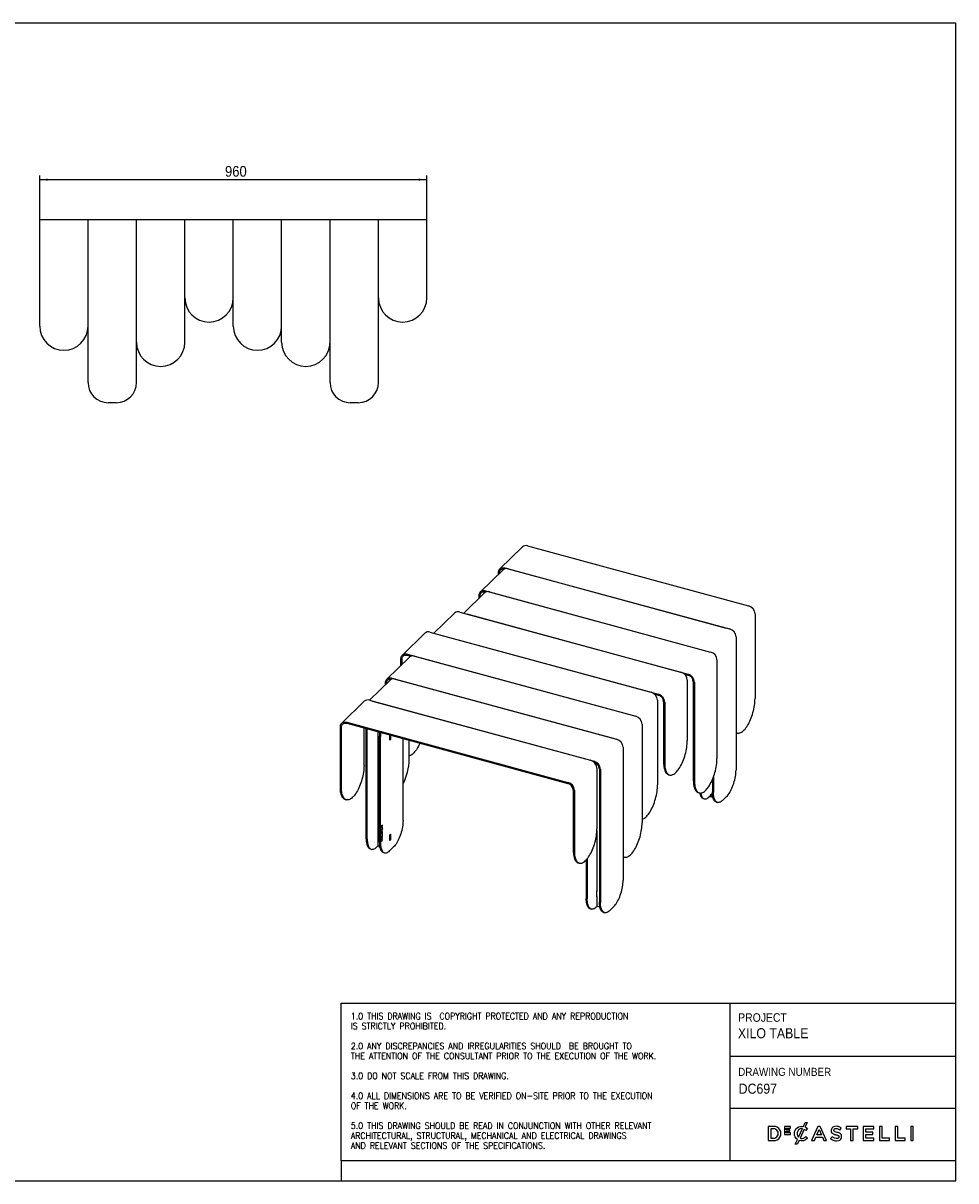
# Model space of a CAD drawing. Header units: millimetres. Extents: x 218 to 4318, y 91 to 2961.
# Tile 2 of 2: x 2005 to 4318, y 91 to 2961. Entities that reach past the tile are written whole.
import ezdxf

# ---------------------------------------------------------------- set-up
doc = ezdxf.new("R2010")
doc.units = ezdxf.units.MM
doc.header["$LTSCALE"] = 10
doc.linetypes.add('SLD-Solido', pattern=[0])
for name, color, linetype in [('NOTE', 3, 'SLD-Solido'), ('QUOTE', 1, 'SLD-Solido'), ('SCHIZZI', 9, 'Continuous')]:
    doc.layers.add(name, color=color, linetype=linetype)
doc.styles.add('SLDTEXTSTYLE0', font='GOTHIC.TTF', dxfattribs={"width": 0.913})
doc.styles.add('SLDTEXTSTYLE1', font='romans__.ttf', dxfattribs={"width": 0.893})
doc.dimstyles.new('SLDDIMSTYLE0', dxfattribs={"dimtxt": 26.458333, "dimasz": 20, "dimexe": 0, "dimexo": 0.0625, "dimgap": 6.614583, "dimtad": 1, "dimdec": 1, "dimrnd": 1e-09, "dimzin": 12, "dimdsep": 46, "dimtxsty": 'SLDTEXTSTYLE0', "dimsah": 1, "dimcen": 0.09, "dimadec": 0, "dimazin": 3, "dimtfac": 1, "dimtdec": 1, "dimtofl": 0, "dimtmove": 0, "dimatfit": 3, "dimfxl": 1, "dimfrac": 2, "dimtolj": 1, "dimtzin": 12, "dimarcsym": 0})

# ---------------------------------------------------------------- blocks, each defined once
blk = doc.blocks.new('_D_7')
at = {"layer": 'QUOTE', "transparency": 16777216}
for p, q in [((2045.8, 2464.6), (2045.8, 2582.6)), ((2045.8, 2572.6), (3005.8, 2572.6)), ((3005.8, 2464.6), (3005.8, 2582.6))]:
    blk.add_line(p, q, dxfattribs=at)
for points in [[(2045.8, 2572.6), (2065.8, 2570.1), (2065.8, 2575.1)], [(3005.8, 2572.6), (2985.8, 2575.1), (2985.8, 2570.1)]]:
    blk.add_solid(points, dxfattribs=at)
at = {"layer": 'QUOTE', "transparency": 16777216, "insert": (2505.3, 2606.4), "char_height": 26.46, "attachment_point": 1, "style": 'SLDTEXTSTYLE0'}
blk.add_mtext('960', dxfattribs=at)

msp = doc.modelspace()

# ---------------------------------------------------------------- linework, layer by layer
for p, q in [((2165.79, 2472.59), (2045.79, 2472.59)), ((2045.79, 2454.59), (2045.79, 2472.59)), ((2285.79, 2472.59), (2165.79, 2472.59)), ((2165.79, 2454.59), (2165.79, 2472.59)), ((2405.79, 2472.59), (2285.79, 2472.59)), ((2285.79, 2454.59), (2285.79, 2472.59)), ((2525.79, 2472.59), (2405.79, 2472.59)), ((2405.79, 2454.59), (2405.79, 2472.59)), ((2645.79, 2472.59), (2525.79, 2472.59)), ((2525.79, 2454.59), (2525.79, 2472.59)), ((2765.79, 2472.59), (2645.79, 2472.59)), ((2645.79, 2454.59), (2645.79, 2472.59)), ((2765.79, 2454.59), (2765.79, 2472.59)), ((2885.79, 2472.59), (2765.79, 2472.59)), ((3005.79, 2472.59), (2885.79, 2472.59)), ((2885.79, 2454.59), (2885.79, 2472.59)), ((3005.79, 2454.59), (3005.79, 2472.59)), ((2045.79, 2209.59), (2045.79, 2454.59)), ((2165.79, 2209.59), (2165.79, 2454.59)), ((2285.79, 2069.59), (2285.79, 2454.59)), ((2405.79, 2279.59), (2405.79, 2454.59)), ((2525.79, 2209.59), (2525.79, 2454.59)), ((2645.79, 2209.59), (2645.79, 2454.59)), ((2765.79, 2169.59), (2765.79, 2454.59)), ((2885.79, 2279.59), (2885.79, 2454.59)), ((3005.79, 2279.59), (3005.79, 2454.59)), ((2405.79, 2169.59), (2405.79, 2279.59)), ((2885.79, 2069.59), (2885.79, 2279.59)), ((2165.79, 2069.59), (2165.79, 2209.59)), ((2645.79, 2169.59), (2645.79, 2209.59)), ((2765.79, 2069.59), (2765.79, 2169.59)), ((2235.79, 2019.59), (2215.79, 2019.59)), ((2835.79, 2019.59), (2815.79, 2019.59)), ((3255.32, 1664.75), (3803.66, 1515.72)), ((3242.75, 1662.2), (3186.75, 1607.54)), ((3199.32, 1610.09), (3747.66, 1461.06)), ((3207.28, 1607.93), (3756.5, 1458.66)), ((3194.71, 1605.38), (3138.7, 1550.72)), ((3183.4, 1594.34), (3183.4, 1598.99)), ((3186.05, 1596.93), (3186.05, 1598.27)), ((3151.28, 1553.27), (3700.5, 1404)), ((3151.28, 1550.69), (3152.21, 1550.44)), ((3161.01, 1550.62), (3709.34, 1401.59)), ((3148.43, 1548.07), (3097.21, 1498.08)), ((3135.36, 1535.31), (3135.36, 1542.16)), ((3138.01, 1537.9), (3138.01, 1541.44)), ((3074.74, 1498.22), (3023.52, 1448.22)), ((3087.31, 1500.77), (3635.65, 1351.74)), ((3105, 1495.96), (3653.34, 1346.93)), ((3819.58, 1495.97), (3819.58, 1285.96)), ((3001.05, 1448.37), (2945.05, 1393.71)), ((3013.62, 1450.91), (3561.96, 1301.89)), ((3031.31, 1446.11), (3579.65, 1297.08)), ((3772.42, 1438.9), (3772.42, 1108.89)), ((2962.73, 1388.9), (2906.73, 1334.24)), ((2941.7, 1368.37), (2941.7, 1385.15)), ((2944.35, 1370.96), (2944.35, 1384.43)), ((2957.62, 1396.25), (3505.96, 1247.23)), ((2957.62, 1393.68), (2966.51, 1391.27)), ((2975.31, 1391.45), (3523.65, 1242.42)), ((3725.26, 1381.84), (3725.26, 1137.55)), ((2914.69, 1332.07), (2863.47, 1282.08)), ((2903.38, 1321.04), (2903.38, 1325.68)), ((2906.04, 1323.63), (2906.04, 1324.96)), ((2919.3, 1336.78), (3467.64, 1187.76)), ((2927.26, 1334.62), (3476.49, 1185.35)), ((3644.45, 1346.78), (3653.34, 1344.36)), ((3651.57, 1331.99), (3651.57, 1181.98)), ((3666.61, 1327.9), (3666.61, 1083.61)), ((3669.26, 1327.18), (3669.26, 1082.89)), ((3570.76, 1296.92), (3579.65, 1294.51)), ((2850.73, 1279.58), (2794.72, 1224.91)), ((2863.3, 1282.12), (3411.64, 1133.1)), ((2871.26, 1279.96), (3420.48, 1130.69)), ((3577.88, 1282.13), (3577.88, 1072.13)), ((3592.92, 1278.05), (3592.92, 1128.04)), ((3595.57, 1277.32), (3595.57, 1127.32)), ((2791.38, 1066.36), (2791.38, 1216.36)), ((2794.03, 1065.63), (2794.03, 1215.64)), ((2807.3, 1227.46), (3355.64, 1078.44)), ((2807.3, 1224.89), (3355.64, 1075.86)), ((2850.03, 1120.3), (2850.03, 1213.28)), ((2855.34, 938.85), (2855.34, 1211.83)), ((2857.99, 938.13), (2857.99, 1211.11)), ((3539.57, 1222.66), (3539.57, 978.37)), ((2883.88, 1204.08), (2883.88, 920.8)), ((2888.06, 929.95), (2888.06, 1193.11)), ((2890.72, 929.23), (2890.72, 1192.38)), ((2913.93, 1182.9), (2913.93, 1195.91)), ((2915.57, 1184.5), (2913.93, 1182.9)), ((2914.05, 1183.44), (2913.93, 1183.48)), ((2914.05, 1195.88), (2914.05, 1183.44)), ((2914.05, 1183.44), (2915.45, 1184.81)), ((2915.57, 1184.5), (2915.22, 1184.59)), ((2915.45, 1184.81), (2915.45, 1195.5)), ((2915.57, 1195.47), (2915.57, 1184.5)), ((2946.72, 983.89), (2946.72, 1187)), ((2962.04, 1135.33), (2962.04, 1182.83)), ((3772.42, 1201.7), (3773.19, 1201.45)), ((3773.19, 1201.45), (3775.85, 1200.73)), ((3492.41, 1165.6), (3492.41, 835.59)), ((3420.44, 1128.13), (3420.48, 1128.12)), ((3427.56, 1113.34), (3427.56, 963.34)), ((3433.75, 1111.66), (3433.75, 781.65)), ((3436.4, 1110.94), (3436.4, 780.93)), ((3605.18, 1097.47), (3607.83, 1096.75)), ((3716.42, 1091.4), (3716.42, 1054.23)), ((3713.77, 1084.78), (3713.77, 1054.95)), ((2803.64, 1035.79), (2806.3, 1035.07)), ((3368.9, 1059.4), (3368.9, 909.4)), ((3371.56, 1058.68), (3371.56, 908.68)), ((3678.87, 1053.04), (3681.53, 1052.32)), ((3691.26, 1038.37), (3693.92, 1037.65)), ((3708.18, 1044.16), (3707.03, 1043.04)), ((3708.18, 1045.93), (3708.18, 1043.35)), ((3708.41, 1046.41), (3713.84, 1051.71)), ((3714.77, 1043.51), (3709.24, 1045.01)), ((3715.41, 1040.77), (3709.24, 1042.44)), ((3739.75, 1034.15), (3749.09, 1043.26)), ((3723.99, 1029.48), (3726.64, 1028.76)), ((2893.73, 962.96), (2893.05, 962.87)), ((2893.05, 962.87), (2893.05, 962.34)), ((2893.05, 962.41), (2893.43, 962.47)), ((2893.05, 962.34), (2893.6, 962.42)), ((2893.43, 962.47), (2893.6, 962.42)), ((2895.63, 972.6), (2893.57, 970.59)), ((2893.57, 970.59), (2893.57, 969.18)), ((2895.64, 959.39), (2893.57, 959.03)), ((2893.57, 959.03), (2893.57, 958.31)), ((2893.57, 955.44), (2895.46, 958.79)), ((2893.57, 955.07), (2895.63, 958.74)), ((2893.57, 958.4), (2893.89, 958.46)), ((2893.57, 958.31), (2894.06, 958.41)), ((2894.06, 956.67), (2893.57, 955.81)), ((2893.57, 955.81), (2893.57, 955.07)), ((2895.27, 950.34), (2893.57, 948.68)), ((2893.57, 948.2), (2895.1, 949.69)), ((2893.57, 947.98), (2895.27, 949.64)), ((2893.57, 948.68), (2893.57, 947.98)), ((2895.63, 947.35), (2893.57, 945.34)), ((2893.73, 960.52), (2893.98, 961.21)), ((2895.1, 971.61), (2893.74, 970.28)), ((2893.74, 970.28), (2893.74, 969.56)), ((2893.74, 970.28), (2893.92, 970.23)), ((2893.75, 951.54), (2893.98, 951.68)), ((2893.76, 962.51), (2895.05, 962.69)), ((2893.76, 962.51), (2893.93, 962.46)), ((2893.81, 952.3), (2894.03, 952.24)), ((2893.88, 954.29), (2893.87, 954.27)), ((2894.15, 954.14), (2893.88, 954.29)), ((2893.89, 958.46), (2894.06, 958.41)), ((2893.9, 963.06), (2894.08, 963.01)), ((2893.9, 960.48), (2893.91, 960.47)), ((2893.91, 960.47), (2894.15, 961.16)), ((2895.28, 971.56), (2893.92, 970.23)), ((2893.92, 970.23), (2893.92, 969.52)), ((2893.93, 962.46), (2895.22, 962.64)), ((2893.96, 954.17), (2893.97, 954.19)), ((2893.96, 954.17), (2894.14, 954.12)), ((2893.98, 961.21), (2893.97, 961.21)), ((2893.97, 954.19), (2894.15, 954.14)), ((2893.98, 961.21), (2894.15, 961.16)), ((2893.98, 951.68), (2893.99, 951.69)), ((2894, 968.78), (2894.22, 968.72)), ((2894.06, 958.41), (2894.06, 956.67)), ((2894.08, 963.01), (2895.31, 963.18)), ((2894.13, 952.3), (2894.13, 952.29)), ((2894.14, 954.12), (2894.15, 954.14)), ((2894.15, 961.16), (2894.15, 961.17)), ((2894.16, 951.63), (2894.17, 951.64)), ((2895, 958.68), (2894.22, 958.53)), ((2894.22, 958.53), (2894.22, 957.3)), ((2894.22, 958.53), (2894.4, 958.48)), ((2894.22, 957.3), (2894.4, 957.25)), ((2895.18, 958.63), (2894.4, 958.48)), ((2894.4, 957.25), (2895.18, 958.63)), ((2894.4, 958.48), (2894.4, 957.25)), ((2894.42, 968.22), (2894.43, 968.23)), ((2894.43, 963.93), (2894.42, 963.93)), ((2895.61, 968.24), (2894.47, 967.13)), ((2894.47, 967.13), (2894.47, 965.54)), ((2894.47, 965.76), (2894.52, 965.8)), ((2894.47, 965.54), (2894.7, 965.75)), ((2894.52, 966.94), (2894.76, 967.17)), ((2894.52, 965.8), (2894.52, 966.94)), ((2894.52, 966.94), (2894.7, 966.89)), ((2894.52, 965.8), (2894.7, 965.75)), ((2894.59, 968.9), (2894.6, 968.9)), ((2894.6, 964.61), (2894.59, 964.6)), ((2894.6, 968.18), (2894.6, 968.18)), ((2894.6, 963.89), (2894.6, 963.88)), ((2894.7, 966.89), (2894.93, 967.12)), ((2894.7, 965.75), (2894.7, 966.89)), ((2894.76, 967.17), (2894.93, 967.12)), ((2895.05, 964.07), (2894.83, 964.13)), ((2894.9, 954.67), (2894.91, 954.67)), ((2894.93, 967.12), (2894.93, 966.14)), ((2894.93, 966.36), (2894.98, 966.4)), ((2894.93, 966.14), (2895.16, 966.36)), ((2894.98, 967.39), (2895.21, 967.62)), ((2894.98, 966.4), (2894.98, 967.39)), ((2894.98, 967.39), (2895.16, 967.34)), ((2894.98, 966.4), (2895.16, 966.36)), ((2895, 958.68), (2895.18, 958.63)), ((2895.22, 954.67), (2895, 954.73)), ((2895.05, 962.69), (2895.22, 962.64)), ((2895.06, 955.29), (2895.05, 955.28)), ((2895.06, 962.09), (2895.06, 962.06)), ((2895.06, 962.06), (2895.34, 961.89)), ((2895.08, 954.62), (2895.09, 954.62)), ((2895.1, 971.61), (2895.28, 971.56)), ((2895.11, 953.06), (2895.1, 953.03)), ((2895.1, 953.03), (2895.39, 952.94)), ((2895.1, 949.69), (2895.27, 949.64)), ((2895.16, 967.34), (2895.39, 967.57)), ((2895.16, 966.36), (2895.16, 967.34)), ((2895.21, 967.62), (2895.39, 967.57)), ((2895.22, 953), (2895.22, 953.01)), ((2895.63, 951.87), (2895.27, 951.53)), ((2895.27, 951.53), (2895.27, 950.34)), ((2895.27, 949.64), (2895.27, 948.46)), ((2895.27, 948.68), (2895.45, 948.85)), ((2895.27, 948.46), (2895.63, 948.8)), ((2895.28, 970.85), (2895.28, 971.56)), ((2895.34, 961.89), (2895.34, 961.91)), ((2895.38, 962.74), (2896.01, 962.83)), ((2895.38, 962.74), (2895.56, 962.69)), ((2895.39, 967.57), (2895.39, 966.45)), ((2895.39, 966.67), (2895.44, 966.71)), ((2895.39, 966.45), (2895.61, 966.66)), ((2895.39, 952.94), (2895.4, 952.96)), ((2895.44, 966.71), (2895.44, 968.07)), ((2895.44, 966.71), (2895.61, 966.66)), ((2895.45, 971.23), (2895.45, 972.42)), ((2895.45, 948.85), (2895.45, 951.7)), ((2895.45, 948.85), (2895.63, 948.8)), ((2895.45, 944.59), (2895.45, 947.17)), ((2895.46, 963.27), (2895.64, 963.23)), ((2895.46, 958.8), (2895.46, 959.36)), ((2895.46, 958.79), (2895.46, 958.8)), ((2895.46, 958.8), (2895.64, 958.75)), ((2895.56, 962.69), (2896.18, 962.78)), ((2895.61, 966.66), (2895.61, 968.24)), ((2895.63, 971.18), (2895.63, 972.6)), ((2895.63, 958.74), (2895.64, 958.75)), ((2895.63, 948.8), (2895.63, 951.87)), ((2895.63, 944.54), (2895.63, 947.35)), ((2896.18, 963.3), (2895.64, 963.23)), ((2895.64, 958.75), (2895.64, 959.39)), ((2896.01, 962.83), (2896.01, 963.28)), ((2896.01, 962.83), (2896.18, 962.78)), ((2896.18, 962.78), (2896.18, 963.3)), ((2913.93, 948.04), (2915.57, 949.63)), ((2913.93, 934.32), (2913.93, 948.04)), ((2914.05, 947.72), (2913.93, 947.76)), ((2915.45, 949.09), (2914.05, 947.72)), ((2914.05, 947.72), (2914.05, 934.87)), ((2915.45, 949.09), (2915.11, 949.18)), ((2915.45, 936.23), (2915.45, 949.09)), ((2915.57, 949.63), (2915.57, 935.92)), ((3427.46, 958.84), (3427.46, 808.19)), ((2881.33, 918.04), (2884.09, 920.74)), ((2883.9, 920.79), (2884.17, 920.73)), ((2884.01, 920.76), (2885.05, 920.53)), ((2886.68, 920.08), (2885.05, 920.53)), ((2886.71, 919), (2889.1, 918.35)), ((2893.57, 945.34), (2893.57, 942.5)), ((2895.63, 942.97), (2893.57, 940.96)), ((2893.57, 942.73), (2893.73, 942.88)), ((2893.57, 942.5), (2893.91, 942.84)), ((2893.57, 940.96), (2893.57, 938.3)), ((2895.63, 938.86), (2893.57, 936.86)), ((2893.57, 938.52), (2893.74, 938.69)), ((2893.57, 938.3), (2893.92, 938.64)), ((2893.57, 936.86), (2893.57, 934.2)), ((2895.63, 934.72), (2893.57, 932.71)), ((2893.57, 934.42), (2893.74, 934.58)), ((2893.57, 934.2), (2893.92, 934.54)), ((2893.57, 932.24), (2895.45, 934.07)), ((2893.57, 932.02), (2895.63, 934.03)), ((2893.57, 932.71), (2893.57, 932.02)), ((2893.73, 945.03), (2894.26, 945.54)), ((2893.73, 942.88), (2893.73, 945.03)), ((2893.73, 945.03), (2893.91, 944.98)), ((2893.73, 942.88), (2893.91, 942.84)), ((2893.74, 940.65), (2895.45, 942.32)), ((2893.74, 938.69), (2893.74, 940.65)), ((2893.74, 940.65), (2893.92, 940.61)), ((2893.74, 938.69), (2893.92, 938.64)), ((2893.74, 936.55), (2895.45, 938.22)), ((2893.74, 934.58), (2893.74, 936.55)), ((2893.74, 936.55), (2893.92, 936.5)), ((2893.74, 934.58), (2893.92, 934.54)), ((2893.91, 944.98), (2894.44, 945.49)), ((2893.91, 942.84), (2893.91, 944.98)), ((2893.92, 940.61), (2895.63, 942.27)), ((2893.92, 938.64), (2893.92, 940.61)), ((2893.92, 936.5), (2895.63, 938.17)), ((2893.92, 934.54), (2893.92, 936.5)), ((2894.26, 945.54), (2894.44, 945.49)), ((2894.44, 945.49), (2894.44, 943.62)), ((2894.44, 943.84), (2894.6, 944)), ((2894.44, 943.62), (2894.78, 943.95)), ((2894.6, 945.87), (2895.11, 946.37)), ((2894.6, 944), (2894.6, 945.87)), ((2894.6, 945.87), (2894.78, 945.82)), ((2894.6, 944), (2894.78, 943.95)), ((2894.78, 945.82), (2895.29, 946.32)), ((2894.78, 943.95), (2894.78, 945.82)), ((2895.11, 946.37), (2895.29, 946.32)), ((2895.29, 946.32), (2895.29, 944.21)), ((2895.29, 944.43), (2895.45, 944.59)), ((2895.29, 944.21), (2895.63, 944.54)), ((2895.45, 944.59), (2895.63, 944.54)), ((2895.45, 942.32), (2895.45, 942.8)), ((2895.45, 942.32), (2895.63, 942.27)), ((2895.45, 938.22), (2895.45, 938.69)), ((2895.45, 938.22), (2895.63, 938.17)), ((2895.45, 934.07), (2895.45, 934.55)), ((2895.45, 934.07), (2895.63, 934.03)), ((2895.63, 942.27), (2895.63, 942.97)), ((2895.63, 938.17), (2895.63, 938.86)), ((2895.63, 934.03), (2895.63, 934.72)), ((2915.57, 935.92), (2913.93, 934.32)), ((2914.05, 934.87), (2913.93, 934.9)), ((2914.05, 934.87), (2915.45, 936.23)), ((2915.57, 935.92), (2915.22, 936.01)), ((2865.56, 913.37), (2868.21, 912.65)), ((2898.29, 904.48), (2900.94, 903.76)), ((2914.05, 909.15), (2923.39, 918.26)), ((3492.41, 894.11), (3493.17, 893.86)), ((3493.17, 893.86), (3495.83, 893.14)), ((3381.17, 878.83), (3383.82, 878.11)), ((3401.03, 886.08), (3401.03, 790.54)), ((3403.68, 889.16), (3403.68, 789.82)), ((3427.46, 809.17), (3426.9, 808.63)), ((3426.9, 808.63), (3426.9, 794.91)), ((3426.9, 808.34), (3427.46, 808.19)), ((3426.9, 795.49), (3427.46, 795.33)), ((3426.9, 794.91), (3427.36, 795.36)), ((3427.46, 795.33), (3427.46, 774.76)), ((3411.25, 765.07), (3413.9, 764.35)), ((3427.01, 769.74), (3428.95, 771.63)), ((3428.68, 771.7), (3434.78, 770.05)), ((3443.97, 756.17), (3446.62, 755.45)), ((3459.74, 760.85), (3469.07, 769.96))]:
    msp.add_line(p, q)
at = {"flags": 128}
for points in [[(3183.4, 1598.99), (3183.56, 1601.14), (3184.05, 1603.16), (3184.84, 1605.01), (3185.93, 1606.64), (3187.29, 1608.03), (3188.9, 1609.15), (3190.71, 1609.98), (3192.71, 1610.49), (3194.84, 1610.68), (3197.05, 1610.55), (3199.32, 1610.09)], [(3186.05, 1598.27), (3186.22, 1600.23), (3186.7, 1602.06), (3187.5, 1603.71), (3188.59, 1605.14), (3189.94, 1606.3), (3191.52, 1607.18), (3193.3, 1607.75), (3195.22, 1608), (3197.25, 1607.92), (3198.44, 1607.73)], [(3135.36, 1542.16), (3135.52, 1544.32), (3136, 1546.33), (3136.8, 1548.18), (3137.88, 1549.82), (3139.25, 1551.21), (3140.85, 1552.33), (3142.67, 1553.16), (3144.66, 1553.67), (3146.79, 1553.86), (3149.01, 1553.72), (3151.28, 1553.27)], [(3138.01, 1541.44), (3138.17, 1543.41), (3138.66, 1545.24), (3139.46, 1546.89), (3140.54, 1548.31), (3141.9, 1549.48), (3143.48, 1550.36), (3145.25, 1550.93), (3147.18, 1551.18), (3149.2, 1551.1), (3151.28, 1550.69)], [(2941.7, 1385.15), (2941.86, 1387.3), (2942.34, 1389.32), (2943.14, 1391.17), (2944.23, 1392.81), (2945.59, 1394.2), (2947.19, 1395.32), (2949.01, 1396.14), (2951.01, 1396.66), (2953.13, 1396.85), (2955.35, 1396.71), (2957.62, 1396.25)], [(2944.35, 1384.43), (2944.52, 1386.4), (2945, 1388.23), (2945.8, 1389.87), (2946.89, 1391.3), (2948.24, 1392.47), (2949.82, 1393.35), (2951.6, 1393.92), (2953.52, 1394.17), (2955.54, 1394.09), (2957.62, 1393.68)], [(2903.38, 1325.68), (2903.55, 1327.83), (2904.03, 1329.85), (2904.82, 1331.7), (2905.91, 1333.34), (2907.27, 1334.73), (2908.88, 1335.85), (2910.7, 1336.67), (2912.69, 1337.19), (2914.82, 1337.38), (2917.04, 1337.24), (2919.3, 1336.78)], [(2906.04, 1324.96), (2906.2, 1326.93), (2906.69, 1328.76), (2907.48, 1330.41), (2908.57, 1331.83), (2909.92, 1333), (2911.51, 1333.88), (2913.28, 1334.45), (2915.2, 1334.7), (2917.23, 1334.62), (2918.42, 1334.42)], [(3772.42, 1202.42), (3772.95, 1202.05), (3774.61, 1201.16), (3776.36, 1200.61), (3778.2, 1200.39), (3780.13, 1200.52), (3782.12, 1200.99), (3784.16, 1201.8), (3786.25, 1202.94), (3788.37, 1204.41), (3790.51, 1206.19), (3792.65, 1208.29), (3794.79, 1210.68), (3796.91, 1213.35), (3799, 1216.28), (3801.05, 1219.47), (3803.04, 1222.88), (3804.96, 1226.51), (3806.8, 1230.32), (3808.56, 1234.3), (3810.21, 1238.42), (3811.76, 1242.66), (3813.18, 1247), (3814.48, 1251.4), (3815.65, 1255.84), (3816.68, 1260.3), (3817.55, 1264.76), (3818.28, 1269.17), (3818.85, 1273.53), (3819.25, 1277.79), (3819.5, 1281.95), (3819.58, 1285.96)], [(2791.38, 1216.36), (2791.54, 1218.51), (2792.02, 1220.53), (2792.82, 1222.38), (2793.9, 1224.01), (2795.27, 1225.41), (2796.87, 1226.53), (2798.69, 1227.35), (2800.68, 1227.87), (2802.81, 1228.06), (2805.03, 1227.92), (2807.3, 1227.46)], [(2794.03, 1215.64), (2794.19, 1217.61), (2794.68, 1219.44), (2795.48, 1221.08), (2796.56, 1222.51), (2797.92, 1223.67), (2799.5, 1224.55), (2801.27, 1225.13), (2803.2, 1225.38), (2805.22, 1225.3), (2807.3, 1224.89)], [(3595.57, 1127.32), (3595.65, 1123.46), (3595.9, 1119.79), (3596.31, 1116.32), (3596.87, 1113.08), (3597.6, 1110.08), (3598.48, 1107.34), (3599.5, 1104.88), (3600.67, 1102.71), (3601.97, 1100.84), (3603.39, 1099.3), (3604.94, 1098.07), (3606.6, 1097.18), (3608.35, 1096.63), (3610.19, 1096.41), (3612.12, 1096.54), (3614.11, 1097.01), (3616.15, 1097.82), (3618.24, 1098.96), (3620.36, 1100.43), (3622.5, 1102.21), (3624.64, 1104.31), (3626.78, 1106.69), (3628.9, 1109.36), (3630.99, 1112.3), (3633.04, 1115.49), (3635.03, 1118.9), (3636.95, 1122.53), (3638.79, 1126.34), (3640.55, 1130.32), (3642.2, 1134.44), (3643.75, 1138.68), (3645.17, 1143.01), (3646.47, 1147.42), (3647.64, 1151.86), (3648.66, 1156.32), (3649.54, 1160.77), (3650.27, 1165.19), (3650.84, 1169.54), (3651.24, 1173.81), (3651.49, 1177.96), (3651.57, 1181.98)], [(2988.56, 1175.63), (2987.57, 1173.44), (2985.73, 1169.63), (2983.81, 1166), (2981.82, 1162.59), (2979.77, 1159.4), (2977.69, 1156.47), (2975.57, 1153.8), (2973.43, 1151.41), (2971.28, 1149.31), (2969.14, 1147.53), (2967.02, 1146.06), (2964.93, 1144.92), (2962.89, 1144.11), (2962.04, 1143.87)], [(2850.03, 1120.3), (2849.95, 1116.28), (2849.71, 1112.12), (2849.3, 1107.86), (2848.73, 1103.5), (2848, 1099.09), (2847.13, 1094.64), (2846.1, 1090.18), (2844.94, 1085.73), (2843.63, 1081.33), (2842.21, 1076.99), (2840.66, 1072.75), (2839.01, 1068.63), (2837.25, 1064.65), (2835.41, 1060.84), (2833.49, 1057.22), (2831.5, 1053.8), (2829.45, 1050.62), (2827.36, 1047.68), (2825.24, 1045.01), (2823.1, 1042.62), (2820.96, 1040.53), (2818.82, 1038.74), (2816.7, 1037.27), (2814.61, 1036.13), (2812.57, 1035.32), (2810.58, 1034.86), (2808.65, 1034.73), (2806.81, 1034.94), (2805.06, 1035.49), (2803.4, 1036.39), (2801.86, 1037.61), (2800.43, 1039.16), (2799.13, 1041.02), (2797.96, 1043.19), (2796.94, 1045.65), (2796.06, 1048.39), (2795.34, 1051.39), (2794.77, 1054.64), (2794.36, 1058.1), (2794.11, 1061.78), (2794.03, 1065.63)], [(3592.92, 1128.04), (3593, 1124.18), (3593.24, 1120.51), (3593.65, 1117.04), (3594.22, 1113.8), (3594.95, 1110.8), (3595.82, 1108.06), (3596.85, 1105.6), (3598.01, 1103.43), (3599.31, 1101.56), (3600.74, 1100.02), (3602.29, 1098.79), (3603.94, 1097.9), (3605.18, 1097.47)], [(3669.26, 1082.89), (3669.34, 1079.03), (3669.59, 1075.35), (3670, 1071.89), (3670.57, 1068.64), (3671.29, 1065.64), (3672.17, 1062.9), (3673.19, 1060.44), (3674.36, 1058.27), (3675.66, 1056.41), (3677.09, 1054.86), (3678.63, 1053.64), (3680.29, 1052.75), (3682.04, 1052.19), (3683.89, 1051.98), (3685.81, 1052.11), (3687.8, 1052.57), (3689.84, 1053.38), (3691.93, 1054.52), (3694.05, 1055.99), (3696.19, 1057.78), (3698.34, 1059.87), (3700.47, 1062.26), (3702.59, 1064.93), (3704.68, 1067.87), (3706.73, 1071.05), (3708.72, 1074.47), (3710.64, 1078.09), (3712.48, 1081.9), (3714.24, 1085.88), (3715.89, 1090), (3717.44, 1094.24), (3718.87, 1098.58), (3720.17, 1102.98), (3721.33, 1107.43), (3722.36, 1111.89), (3723.23, 1116.34), (3723.96, 1120.76), (3724.53, 1125.11), (3724.94, 1129.38), (3725.18, 1133.53), (3725.26, 1137.55)], [(3749.09, 1043.26), (3751.12, 1045.41), (3753.14, 1047.87), (3755.13, 1050.62), (3757.07, 1053.64), (3758.95, 1056.9), (3760.76, 1060.39), (3762.47, 1064.08), (3764.09, 1067.93), (3765.59, 1071.92), (3766.96, 1076.02), (3768.2, 1080.19), (3769.3, 1084.41), (3770.24, 1088.65), (3771.02, 1092.86), (3771.63, 1097.03), (3772.07, 1101.11), (3772.33, 1105.07), (3772.42, 1108.89)], [(2803.64, 1035.79), (2802.4, 1036.22), (2800.75, 1037.11), (2799.2, 1038.33), (2797.78, 1039.88), (2796.48, 1041.74), (2795.31, 1043.91), (2794.28, 1046.37), (2793.41, 1049.11), (2792.68, 1052.11), (2792.11, 1055.36), (2791.71, 1058.83), (2791.46, 1062.5), (2791.38, 1066.36)], [(3539.57, 986.91), (3540.41, 987.15), (3542.46, 987.96), (3544.55, 989.1), (3546.67, 990.57), (3548.81, 992.36), (3550.95, 994.45), (3553.09, 996.84), (3555.21, 999.51), (3557.3, 1002.45), (3559.34, 1005.63), (3561.33, 1009.05), (3563.26, 1012.67), (3565.1, 1016.48), (3566.85, 1020.46), (3568.51, 1024.58), (3570.05, 1028.82), (3571.48, 1033.16), (3572.78, 1037.56), (3573.95, 1042.01), (3574.97, 1046.47), (3575.85, 1050.92), (3576.58, 1055.33), (3577.14, 1059.69), (3577.55, 1063.95), (3577.8, 1068.11), (3577.88, 1072.13)], [(3666.61, 1083.61), (3666.69, 1079.75), (3666.94, 1076.08), (3667.34, 1072.61), (3667.91, 1069.36), (3668.64, 1066.36), (3669.52, 1063.62), (3670.54, 1061.16), (3671.71, 1058.99), (3673.01, 1057.13), (3674.43, 1055.58), (3675.98, 1054.36), (3677.63, 1053.47), (3678.87, 1053.04)], [(3682.09, 1052.18), (3682.45, 1050.56), (3683.23, 1047.87), (3684.17, 1045.47), (3685.26, 1043.38), (3686.5, 1041.63), (3687.88, 1040.21), (3689.38, 1039.15), (3690.99, 1038.45), (3691.26, 1038.37)], [(3684.64, 1051.99), (3685.1, 1049.84), (3685.88, 1047.15), (3686.82, 1044.75), (3687.92, 1042.66), (3689.16, 1040.91), (3690.53, 1039.49), (3692.03, 1038.43), (3693.65, 1037.73), (3695.36, 1037.4), (3697.17, 1037.43), (3699.05, 1037.84), (3700.99, 1038.61), (3702.98, 1039.74), (3705, 1041.22), (3707.03, 1043.04)], [(3708.41, 1046.41), (3708.26, 1046.22), (3708.18, 1046.02), (3708.19, 1045.82), (3708.27, 1045.62), (3708.42, 1045.44), (3708.64, 1045.27), (3708.92, 1045.13), (3709.24, 1045.01)], [(3709.24, 1042.44), (3708.92, 1042.55), (3708.64, 1042.7), (3708.42, 1042.86), (3708.27, 1043.05), (3708.19, 1043.25), (3708.18, 1043.35)], [(3723.99, 1029.48), (3723.72, 1029.56), (3722.1, 1030.26), (3720.6, 1031.32), (3719.23, 1032.73), (3717.99, 1034.49), (3716.89, 1036.58), (3715.95, 1038.98), (3715.17, 1041.67), (3714.56, 1044.64), (3714.12, 1047.86), (3713.86, 1051.31), (3713.77, 1054.95)], [(3739.75, 1034.15), (3737.72, 1032.33), (3735.7, 1030.85), (3733.72, 1029.72), (3731.77, 1028.95), (3729.89, 1028.54), (3728.09, 1028.5), (3726.37, 1028.84), (3724.76, 1029.54), (3723.25, 1030.6), (3721.88, 1032.01), (3720.64, 1033.77), (3719.55, 1035.86), (3718.61, 1038.25), (3717.83, 1040.95), (3717.22, 1043.92), (3716.77, 1047.14), (3716.51, 1050.58), (3716.42, 1054.23)], [(2946.72, 983.89), (2946.63, 980.07), (2946.37, 976.11), (2945.93, 972.03), (2945.31, 967.86), (2944.53, 963.65), (2943.59, 959.41), (2942.5, 955.19), (2941.26, 951.02), (2939.89, 946.92), (2938.38, 942.93), (2936.77, 939.08), (2935.05, 935.39), (2933.25, 931.9), (2931.37, 928.64), (2929.42, 925.62), (2927.44, 922.87), (2925.42, 920.41), (2923.39, 918.26)], [(3492.41, 894.83), (3492.93, 894.46), (3494.59, 893.57), (3496.34, 893.02), (3498.19, 892.8), (3500.11, 892.93), (3502.1, 893.4), (3504.14, 894.21), (3506.23, 895.35), (3508.35, 896.82), (3510.49, 898.6), (3512.64, 900.69), (3514.78, 903.08), (3516.9, 905.75), (3518.98, 908.69), (3521.03, 911.88), (3523.02, 915.29), (3524.94, 918.91), (3526.78, 922.73), (3528.54, 926.71), (3530.19, 930.83), (3531.74, 935.07), (3533.17, 939.4), (3534.47, 943.81), (3535.63, 948.25), (3536.66, 952.71), (3537.54, 957.16), (3538.26, 961.58), (3538.83, 965.93), (3539.24, 970.2), (3539.48, 974.35), (3539.57, 978.37)], [(3371.56, 908.68), (3371.64, 904.82), (3371.88, 901.15), (3372.29, 897.68), (3372.86, 894.43), (3373.59, 891.43), (3374.46, 888.69), (3375.49, 886.23), (3376.65, 884.06), (3377.95, 882.2), (3379.38, 880.65), (3380.93, 879.43), (3382.58, 878.54), (3384.34, 877.98), (3386.18, 877.77), (3388.1, 877.9), (3390.09, 878.37), (3392.14, 879.17), (3394.23, 880.31), (3396.35, 881.78), (3398.48, 883.57), (3400.63, 885.66), (3402.77, 888.05), (3404.89, 890.72), (3406.98, 893.66), (3409.02, 896.84), (3411.01, 900.26), (3412.93, 903.88), (3414.78, 907.69), (3416.53, 911.67), (3418.19, 915.79), (3419.73, 920.04), (3421.16, 924.37), (3422.46, 928.77), (3423.63, 933.22), (3424.65, 937.68), (3425.53, 942.13), (3426.25, 946.55), (3426.82, 950.9), (3427.23, 955.17), (3427.48, 959.32), (3427.56, 963.34)], [(2855.34, 938.85), (2855.43, 935.2), (2855.69, 931.75), (2856.14, 928.53), (2856.75, 925.56), (2857.53, 922.87), (2858.47, 920.47), (2859.56, 918.38), (2860.8, 916.63), (2862.17, 915.21), (2863.68, 914.15), (2865.29, 913.45), (2865.56, 913.37)], [(2857.99, 938.13), (2858.08, 934.48), (2858.35, 931.03), (2858.79, 927.81), (2859.4, 924.84), (2860.18, 922.15), (2861.12, 919.75), (2862.21, 917.66), (2863.45, 915.91), (2864.83, 914.49), (2866.33, 913.43), (2867.94, 912.73), (2869.66, 912.4), (2871.47, 912.43), (2873.35, 912.84), (2875.29, 913.61), (2877.28, 914.74), (2879.29, 916.22), (2881.33, 918.04)], [(2888.06, 929.95), (2888.15, 926.31), (2888.42, 922.86), (2888.86, 919.64), (2889.47, 916.67), (2890.25, 913.98), (2891.19, 911.58), (2892.28, 909.49), (2893.52, 907.73), (2894.9, 906.32), (2896.4, 905.26), (2898.01, 904.56), (2898.29, 904.48)], [(2890.72, 929.23), (2890.81, 925.59), (2891.07, 922.14), (2891.51, 918.92), (2892.12, 915.95), (2892.9, 913.25), (2893.84, 910.86), (2894.94, 908.77), (2896.18, 907.01), (2897.55, 905.6), (2899.05, 904.54), (2900.67, 903.84), (2902.38, 903.51), (2904.19, 903.54), (2906.07, 903.95), (2908.01, 904.72), (2910, 905.85), (2912.02, 907.33), (2914.05, 909.15)], [(3368.9, 909.4), (3368.98, 905.54), (3369.23, 901.87), (3369.64, 898.4), (3370.21, 895.15), (3370.93, 892.15), (3371.81, 889.41), (3372.83, 886.95), (3374, 884.78), (3375.3, 882.92), (3376.73, 881.37), (3378.27, 880.15), (3379.93, 879.26), (3381.17, 878.83)], [(3469.07, 769.96), (3471.11, 772.1), (3473.12, 774.56), (3475.11, 777.31), (3477.05, 780.33), (3478.93, 783.6), (3480.74, 787.08), (3482.46, 790.77), (3484.07, 794.62), (3485.57, 798.61), (3486.95, 802.71), (3488.19, 806.89), (3489.28, 811.11), (3490.22, 815.34), (3491, 819.56), (3491.61, 823.72), (3492.05, 827.8), (3492.32, 831.77), (3492.41, 835.59)], [(3411.25, 765.07), (3410.98, 765.15), (3409.36, 765.85), (3407.86, 766.91), (3406.49, 768.32), (3405.25, 770.08), (3404.15, 772.16), (3403.21, 774.56), (3402.43, 777.26), (3401.82, 780.23), (3401.38, 783.45), (3401.11, 786.89), (3401.03, 790.54)], [(3427.01, 769.74), (3424.98, 767.92), (3422.96, 766.43), (3420.97, 765.3), (3419.03, 764.53), (3417.15, 764.13), (3415.35, 764.09), (3413.63, 764.43), (3412.01, 765.13), (3410.51, 766.19), (3409.14, 767.6), (3407.9, 769.36), (3406.81, 771.44), (3405.87, 773.84), (3405.09, 776.54), (3404.47, 779.51), (3404.03, 782.73), (3403.77, 786.17), (3403.68, 789.82)], [(3443.97, 756.17), (3443.7, 756.25), (3442.09, 756.95), (3440.58, 758.01), (3439.21, 759.43), (3437.97, 761.19), (3436.88, 763.27), (3435.94, 765.67), (3435.16, 768.36), (3434.54, 771.33), (3434.1, 774.55), (3433.84, 778), (3433.75, 781.65)], [(3459.74, 760.85), (3457.7, 759.02), (3455.69, 757.54), (3453.7, 756.41), (3451.76, 755.64), (3449.88, 755.24), (3448.07, 755.2), (3446.35, 755.53), (3444.74, 756.23), (3443.24, 757.29), (3441.86, 758.71), (3440.62, 760.46), (3439.53, 762.55), (3438.59, 764.95), (3437.81, 767.64), (3437.2, 770.61), (3436.76, 773.83), (3436.49, 777.28), (3436.4, 780.93)]]:
    msp.add_lwpolyline(points, dxfattribs=at)
for centre, radius, start, end in [((2465.79, 2279.59), 60, 180, 0), ((2945.79, 2279.59), 60, 180, 0), ((2105.79, 2209.59), 60, 180, 0), ((2585.79, 2209.59), 60, 180, 0), ((2345.79, 2169.59), 60, 180, 0), ((2705.79, 2169.59), 60, 180, 0), ((2215.79, 2069.59), 50, 180, 270), ((2235.79, 2069.59), 50, 270, 0), ((2815.79, 2069.59), 50, 180, 270), ((2835.79, 2069.59), 50, 270, 0), ((3251.27, 1652.45), 12.95, 71.76994, 131.14008), ((3203.23, 1595.63), 12.95, 71.76994, 131.14008), ((3156.95, 1538.32), 12.95, 71.76994, 131.14008), ((3083.26, 1488.47), 12.95, 71.76994, 131.14008), ((3797.87, 1494.76), 21.75, 3.17527, 74.55011), ((3009.57, 1438.61), 12.95, 71.76994, 131.14008), ((3750.71, 1437.7), 21.75, 3.17527, 74.55011), ((2971.26, 1379.14), 12.95, 71.76994, 131.14008), ((3703.55, 1380.63), 21.75, 3.17527, 74.55011), ((3629.86, 1330.78), 21.75, 3.17527, 74.55011), ((2923.21, 1322.32), 12.95, 71.76994, 131.14008), ((3647.55, 1325.97), 21.75, 3.17527, 74.55011), ((3648.49, 1326.88), 18.15, 3.2284, 74.49697), ((3556.17, 1280.93), 21.75, 3.17527, 74.55011), ((3573.86, 1276.12), 21.75, 3.17527, 74.55011), ((3574.8, 1277.02), 18.15, 3.2284, 74.49697), ((2859.25, 1269.82), 12.95, 71.76994, 131.14008), ((3517.85, 1221.46), 21.75, 3.17527, 74.55011), ((2936.28, 1193.25), 48.21, 168.71545, 180.17508), ((2936.45, 1192.54), 45.73, 168.11983, 180.19323), ((3470.69, 1164.39), 21.75, 3.17527, 74.55011), ((2823.44, 1137.92), 138.62, 332.78664, 358.93062), ((3405.85, 1112.14), 21.75, 3.17527, 74.55011), ((3414.69, 1109.73), 21.75, 3.17527, 74.55011), ((3415.63, 1110.64), 18.15, 3.2284, 74.49697), ((3349.84, 1057.48), 21.75, 3.17527, 74.55011), ((3350.79, 1058.38), 18.15, 3.2284, 74.49697), ((3430.47, 774.2), 3.06, 169.35156, 234.37442)]:
    msp.add_arc(centre, radius, start, end)
for points, knots in [([(2893.6, 962.42), (2893.59, 962.32), (2893.56, 962.12), (2893.53, 961.79), (2893.53, 961.32), (2893.62, 960.76), (2893.8, 960.57), (2893.9, 960.48)], [0, 0, 0, 0, 0.1070173, 0.2171799, 0.3844467, 0.6825263, 1, 1, 1, 1]), ([(2893.87, 954.27), (2893.8, 954.03), (2893.66, 953.55), (2893.54, 952.79), (2893.53, 952.06), (2893.65, 951.55), (2893.9, 951.43), (2894.07, 951.56), (2894.16, 951.63)], [0, 0, 0, 0, 0.1759074, 0.3484954, 0.5452361, 0.7483254, 0.8703401, 1, 1, 1, 1]), ([(2893.57, 969.18), (2893.59, 968.89), (2893.62, 968.34), (2893.89, 967.93), (2894.23, 967.88), (2894.47, 968.08), (2894.6, 968.18)], [0, 0, 0, 0, 0.2961767, 0.5664015, 0.7768821, 1, 1, 1, 1]), ([(2893.83, 952.3), (2893.81, 952.31), (2893.75, 952.33), (2893.71, 952.5), (2893.7, 952.75), (2893.72, 953.12), (2893.79, 953.61), (2893.91, 953.97), (2893.96, 954.17)], [0, 0, 0, 0, 0.08018103, 0.1951401, 0.33332277, 0.49266797, 0.7307767, 1, 1, 1, 1]), ([(2893.97, 961.21), (2893.93, 961.26), (2893.85, 961.34), (2893.76, 961.54), (2893.71, 961.79), (2893.7, 962.11), (2893.74, 962.36), (2893.76, 962.51)], [0, 0, 0, 0, 0.20868349, 0.40148279, 0.59841234, 0.75780281, 1, 1, 1, 1]), ([(2894.59, 964.6), (2894.49, 964.49), (2894.3, 964.28), (2893.98, 963.73), (2893.82, 963.25), (2893.73, 962.96)], [0, 0, 0, 0, 0.2957242, 0.575371, 1, 1, 1, 1]), ([(2893.74, 969.56), (2893.75, 969.38), (2893.77, 969.03), (2893.91, 968.79), (2894.01, 968.79), (2894.03, 968.79)], [0, 0, 0, 0, 0.47483915, 0.90625536, 1, 1, 1, 1]), ([(2893.85, 968.01), (2893.92, 967.99), (2894.09, 967.94), (2894.3, 968.12), (2894.42, 968.22)], [0, 0, 0, 0, 0.3876893, 1, 1, 1, 1]), ([(2894.15, 961.17), (2894.11, 961.21), (2894.02, 961.3), (2893.93, 961.49), (2893.89, 961.75), (2893.88, 962.07), (2893.91, 962.31), (2893.93, 962.46)], [0, 0, 0, 0, 0.2086835, 0.4014828, 0.5984123, 0.7578028, 1, 1, 1, 1]), ([(2894.13, 952.29), (2894.09, 952.27), (2894.02, 952.22), (2893.94, 952.29), (2893.89, 952.45), (2893.87, 952.71), (2893.89, 953.07), (2893.97, 953.56), (2894.08, 953.93), (2894.14, 954.12)], [0, 0, 0, 0, 0.0886001, 0.1775904, 0.2803753, 0.4039243, 0.5463947, 0.7592876, 1, 1, 1, 1]), ([(2894.42, 963.93), (2894.31, 963.8), (2894.12, 963.58), (2893.97, 963.21), (2893.9, 963.06)], [0, 0, 0, 0, 0.5786018, 1, 1, 1, 1]), ([(2893.92, 969.52), (2893.93, 969.33), (2893.95, 968.97), (2894.12, 968.72), (2894.35, 968.7), (2894.51, 968.83), (2894.59, 968.9)], [0, 0, 0, 0, 0.293871, 0.5608682, 0.7719073, 1, 1, 1, 1]), ([(2893.99, 951.69), (2894.07, 951.78), (2894.23, 951.96), (2894.41, 952.44), (2894.53, 952.96), (2894.57, 953.3), (2894.59, 953.49)], [0, 0, 0, 0, 0.2440399, 0.4814505, 0.7097813, 1, 1, 1, 1]), ([(2894.6, 963.88), (2894.49, 963.75), (2894.29, 963.53), (2894.14, 963.16), (2894.08, 963.01)], [0, 0, 0, 0, 0.5786018, 1, 1, 1, 1]), ([(2894.43, 953.42), (2894.41, 953.24), (2894.38, 952.96), (2894.31, 952.6), (2894.22, 952.39), (2894.16, 952.33), (2894.13, 952.3)], [0, 0, 0, 0, 0.4490962, 0.7176787, 0.8608801, 1, 1, 1, 1]), ([(2894.17, 951.64), (2894.25, 951.73), (2894.41, 951.91), (2894.59, 952.39), (2894.7, 952.91), (2894.75, 953.25), (2894.77, 953.45)], [0, 0, 0, 0, 0.2440399, 0.4814505, 0.7097813, 1, 1, 1, 1]), ([(2894.43, 968.23), (2894.58, 968.42), (2894.89, 968.78), (2895.23, 969.65), (2895.42, 970.49), (2895.44, 970.98), (2895.45, 971.23)], [0, 0, 0, 0, 0.279532, 0.5454242, 0.7630634, 1, 1, 1, 1]), ([(2894.85, 964.09), (2894.8, 964.11), (2894.68, 964.15), (2894.53, 964.02), (2894.43, 963.93)], [0, 0, 0, 0, 0.362218, 1, 1, 1, 1]), ([(2895.05, 955.28), (2894.99, 955.21), (2894.87, 955.09), (2894.71, 954.78), (2894.53, 954.22), (2894.47, 953.76), (2894.43, 953.42)], [0, 0, 0, 0, 0.1872531, 0.3476527, 0.509467, 1, 1, 1, 1]), ([(2894.59, 953.49), (2894.62, 953.67), (2894.65, 953.96), (2894.72, 954.32), (2894.81, 954.56), (2894.87, 954.63), (2894.9, 954.67)], [0, 0, 0, 0, 0.4294113, 0.7007161, 0.8502874, 1, 1, 1, 1]), ([(2894.6, 968.18), (2894.76, 968.37), (2895.07, 968.74), (2895.4, 969.6), (2895.59, 970.44), (2895.62, 970.93), (2895.63, 971.18)], [0, 0, 0, 0, 0.279532, 0.5454242, 0.7630634, 1, 1, 1, 1]), ([(2894.6, 968.9), (2894.7, 969.03), (2894.91, 969.26), (2895.13, 969.82), (2895.26, 970.37), (2895.27, 970.68), (2895.28, 970.85)], [0, 0, 0, 0, 0.2871229, 0.5522893, 0.766205, 1, 1, 1, 1]), ([(2895.64, 963.23), (2895.65, 963.31), (2895.66, 963.44), (2895.66, 963.58), (2895.66, 963.65), (2895.66, 963.67), (2895.66, 963.69), (2895.66, 963.69), (2895.66, 963.7), (2895.66, 963.7), (2895.66, 963.7), (2895.66, 963.7), (2895.66, 963.96), (2895.61, 964.43), (2895.38, 964.84), (2895.02, 964.94), (2894.74, 964.72), (2894.6, 964.61)], [0, 0, 0, 0, 0.0692641, 0.102088, 0.1170424, 0.1237265, 0.1266881, 0.1279952, 0.1285711, 0.1288247, 0.1289363, 0.1289854, 0.129024, 0.3530678, 0.564112, 0.7753896, 1, 1, 1, 1]), ([(2895.31, 963.18), (2895.31, 963.21), (2895.31, 963.26), (2895.31, 963.32), (2895.31, 963.34), (2895.31, 963.35), (2895.31, 963.36), (2895.31, 963.36), (2895.31, 963.36), (2895.31, 963.36), (2895.31, 963.36), (2895.31, 963.36), (2895.31, 963.53), (2895.28, 963.82), (2895.12, 964.07), (2894.88, 964.11), (2894.7, 963.96), (2894.6, 963.89)], [0, 0, 0, 0, 0.0458801, 0.0662498, 0.075289, 0.0792849, 0.0810471, 0.0818233, 0.0821649, 0.0823153, 0.0823815, 0.0824106, 0.0824335, 0.3112586, 0.5307913, 0.7562229, 1, 1, 1, 1]), ([(2894.77, 953.45), (2894.79, 953.62), (2894.83, 953.91), (2894.9, 954.28), (2894.99, 954.51), (2895.05, 954.58), (2895.08, 954.62)], [0, 0, 0, 0, 0.4294113, 0.7007161, 0.8502874, 1, 1, 1, 1]), ([(2894.91, 954.67), (2894.94, 954.7), (2894.99, 954.74), (2895.01, 954.72), (2895.02, 954.71)], [0, 0, 0, 0, 0.8279794, 1, 1, 1, 1]), ([(2895.46, 963.27), (2895.47, 963.36), (2895.48, 963.49), (2895.48, 963.63), (2895.48, 963.69), (2895.48, 963.72), (2895.48, 963.74), (2895.48, 963.74), (2895.48, 963.74), (2895.48, 963.75), (2895.48, 963.75), (2895.48, 963.75), (2895.48, 964.01), (2895.43, 964.46), (2895.25, 964.85), (2895.08, 964.87), (2895.02, 964.88)], [0, 0, 0, 0, 0.1045489, 0.154094, 0.1766666, 0.1867558, 0.1912261, 0.1931991, 0.1940684, 0.1944511, 0.1946196, 0.1946937, 0.1947519, 0.5329291, 0.8514844, 1, 1, 1, 1]), ([(2895.22, 962.64), (2895.2, 962.54), (2895.15, 962.35), (2895.09, 962.17), (2895.06, 962.09)], [0, 0, 0, 0, 0.5348435, 1, 1, 1, 1]), ([(2895.4, 952.96), (2895.45, 953.14), (2895.55, 953.51), (2895.64, 954.07), (2895.67, 954.6), (2895.63, 955.07), (2895.51, 955.38), (2895.3, 955.48), (2895.14, 955.35), (2895.06, 955.29)], [0, 0, 0, 0, 0.1460704, 0.2887682, 0.4377557, 0.5951452, 0.7341478, 0.8644717, 1, 1, 1, 1]), ([(2895.09, 954.62), (2895.12, 954.65), (2895.19, 954.7), (2895.26, 954.63), (2895.31, 954.48), (2895.33, 954.18), (2895.28, 953.69), (2895.17, 953.28), (2895.11, 953.06)], [0, 0, 0, 0, 0.0943892, 0.189365, 0.2976915, 0.4258978, 0.6931705, 1, 1, 1, 1]), ([(2895.16, 961.96), (2895.21, 962.1), (2895.3, 962.35), (2895.36, 962.62), (2895.38, 962.74)], [0, 0, 0, 0, 0.5342378, 1, 1, 1, 1]), ([(2895.22, 953.01), (2895.27, 953.19), (2895.38, 953.56), (2895.46, 954.12), (2895.49, 954.64), (2895.46, 955.13), (2895.36, 955.31), (2895.31, 955.4)], [0, 0, 0, 0, 0.1989659, 0.3933379, 0.5962774, 0.8106613, 1, 1, 1, 1]), ([(2895.34, 961.91), (2895.39, 962.05), (2895.47, 962.3), (2895.53, 962.57), (2895.56, 962.69)], [0, 0, 0, 0, 0.5342378, 1, 1, 1, 1]), ([(2887.08, 921.63), (2886.43, 921.43), (2885.14, 921.03), (2884.03, 920.87), (2883.98, 920.83), (2883.96, 920.81)], [0, 0, 0, 0, 0.361692, 0.723384, 1, 1, 1, 1]), ([(2886.73, 919.08), (2886.7, 919.06), (2886.57, 919), (2886.56, 919.62), (2886.74, 920.6), (2887, 921.38), (2887.08, 921.63)], [0, 0, 0, 0, 0.1119292, 0.4743125, 0.8366955, 1, 1, 1, 1])]:
    msp.add_open_spline(points, degree=3, knots=knots)
at = {"layer": 'SCHIZZI', "color": 7, "true_color": 0xffffff}
for p, q in [((3757.32, 530.81), (3757.32, 140.57)), ((3757.32, 400.01), (4317.55, 400.01)), ((3757.32, 270.36), (4317.57, 270.36)), ((3917.3, 207.66), (3917.3, 207.73)), ((3949.35, 220.45), (3949.23, 220.56)), ((3949.48, 195.86), (3949.6, 195.98)), ((2793.14, 140.57), (2793.14, 90.57))]:
    msp.add_line(p, q, dxfattribs=at)
for points in [[(4317.58, 90.57), (4317.38, 2960.57), (217.58, 2960.57), (217.58, 90.57)], [(3906.07, 213.59), (3906.07, 217.42), (3896.86, 217.42), (3896.86, 221.38), (3907.33, 221.38), (3907.33, 225.2), (3892.59, 225.2), (3892.59, 205.66), (3907.47, 205.66), (3907.47, 209.49), (3896.86, 209.49), (3896.86, 213.59)], [(3975.51, 225.7), (3960.01, 190.22), (3966.67, 190.22), (3970.25, 198.64), (3986.51, 198.64), (3990.05, 190.22), (3996.91, 190.22), (3981.46, 225.59), (3981.41, 225.7)], [(3978.36, 217.75), (3984.13, 204.42), (3972.65, 204.42)], [(4056.57, 219.42), (4056.57, 190.22), (4063.1, 190.22), (4063.1, 219.42), (4074.16, 219.42), (4074.16, 225.45), (4045.51, 225.45), (4045.51, 219.42)], [(4111.73, 205.07), (4111.73, 210.9), (4094.24, 210.9), (4094.24, 219.62), (4113.97, 219.62), (4113.97, 225.45), (4087.76, 225.45), (4087.76, 190.22), (4114.22, 190.22), (4114.22, 196.05), (4094.24, 196.05), (4094.24, 205.07)], [(4128.62, 225.45), (4128.62, 190.22), (4153.43, 190.22), (4153.43, 196.15), (4135.1, 196.15), (4135.1, 225.45)], [(4166.93, 225.45), (4166.93, 190.22), (4191.75, 190.22), (4191.75, 196.15), (4173.41, 196.15), (4173.41, 225.45)], [(4205.6, 190.22), (4212.07, 190.22), (4212.07, 225.45), (4205.6, 225.45)]]:
    msp.add_lwpolyline(points, close=True, dxfattribs=at)
msp.add_lwpolyline([(4317.57, 140.57), (2793.14, 140.57), (2793.14, 530.81), (4317.55, 530.81)], dxfattribs=at)
for points in [[(3924.72, 192.87, -0.2366566), (3917.3, 207.66, -0.4912249), (3939.67, 225.5), (3943.9, 234.81), (3948.79, 234.81), (3943.94, 224.15, -0.086931), (3949.35, 220.45), (3945.19, 215.65, 0.0663381), (3941.31, 218.54), (3931.23, 196.41, 0.1655168), (3938.79, 196.02, 0.1312269), (3945.43, 200.2), (3949.6, 195.98, -0.3118527), (3928.67, 190.78), (3924.34, 181.29), (3919.44, 181.29)], [(3852.1, 225.45), (3852.1, 190.22), (3865.28, 190.22, 1.0555946), (3865.28, 225.45)], [(3865.28, 196.15, 1.0217676), (3865.28, 219.52), (3858.58, 219.52), (3858.58, 196.15)], [(3937.06, 219.94, 0.3275059), (3925.47, 213.96, 0.3064575), (3927.49, 198.94)], [(4008.91, 218.85, 0.1311188), (4008.64, 213, 0.1847876), (4011.47, 208.42, 0.0813504), (4015.46, 206.3, 0.0253736), (4018.51, 205.34, -0.009562), (4019.12, 205.17, 0.0143707), (4020.27, 204.9, -0.0350168), (4024.2, 203.79, -0.0561266), (4026.35, 202.78, -0.1416688), (4027.69, 201.37, -0.1598738), (4027.91, 198.74, -0.1633528), (4026.72, 196.84, -0.144581), (4023.25, 195.49, -0.1006576), (4017.65, 196.06, -0.1170031), (4010.97, 200.03), (4007.06, 195.38, 0.1231981), (4016.25, 190.43, 0.0728853), (4022.74, 189.76, 0.1248), (4029.75, 191.73, 0.1648919), (4033.62, 196.13, 0.1911522), (4033.62, 204.65, 0.1722296), (4028.89, 208.86, 0.058826), (4023.07, 210.82, -0.0294775), (4018.6, 212.11, -0.0881481), (4016, 213.46, -0.1640119), (4014.89, 215.23, -0.2055022), (4015.43, 218.27, -0.1823737), (4018.6, 220.08, -0.0938067), (4022.92, 219.95, -0.1104678), (4029.72, 216.61), (4033.21, 221.52, 0.0810841), (4026.93, 224.9, 0.0784937), (4020.43, 225.88, 0.1100768), (4014.09, 224.53, 0.2034911)]]:
    msp.add_lwpolyline(points, format="xyb", close=True, dxfattribs=at)

# ---------------------------------------------------------------- texts
at = {"layer": 'NOTE', "color": 7, "true_color": 0xffffff, "attachment_point": 1}
for s, insert, char_height, style in [('1.0 THIS DRAWING IS  COPYRIGHT PROTECTED AND ANY REPRODUCTION', (2817.25, 506.88), 16, 'SLDTEXTSTYLE1'), ('PROJECT', (3777.83, 506.06), 21.167, 'SLDTEXTSTYLE0'), ('IS STRICTLY PROHIBITED.', (2817.25, 482.18), 16, 'SLDTEXTSTYLE1'), ('XILO TABLE', (3777.17, 469.04), 25, 'SLDTEXTSTYLE0'), ('2.0 ANY DISCREPANCIES AND IRREGULARITIES SHOULD  BE BROUGHT TO ', (2817.25, 432.79), 16, 'SLDTEXTSTYLE1'), ('THE ATTENTION OF THE CONSULTANT PRIOR TO THE EXECUTION OF THE WORK.', (2817.25, 408.1), 16, 'SLDTEXTSTYLE1'), ('3.0 DO NOT SCALE FROM THIS DRAWING.', (2817.25, 358.71), 16, 'SLDTEXTSTYLE1'), ('DRAWING NUMBER', (3777.83, 370.77), 20, 'SLDTEXTSTYLE0'), (' DC697', (3770.53, 331.57), 25, 'SLDTEXTSTYLE0'), ('4.0 ALL DIMENSIONS ARE TO BE VERIFIED ON-SITE PRIOR TO THE EXECUTION ', (2817.25, 309.32), 16, 'SLDTEXTSTYLE1'), ('OF THE WORK.', (2817.25, 284.63), 16, 'SLDTEXTSTYLE1'), ('5.0 THIS DRAWING SHOULD BE READ IN CONJUNCTION WITH OTHER RELEVANT ', (2817.25, 235.24), 16, 'SLDTEXTSTYLE1'), ('ARCHITECTURAL, STRUCTURAL, MECHANICAL AND ELECTRICAL DRAWINGS ', (2817.25, 210.54), 16, 'SLDTEXTSTYLE1'), ('AND RELEVANT SECTIONS OF THE SPECIFICATIONS.', (2817.25, 185.85), 16, 'SLDTEXTSTYLE1')]:
    msp.add_mtext(s, dxfattribs=dict(at, insert=insert, char_height=char_height, style=style))

# ---------------------------------------------------------------- dimensions: what is measured, and where the dimension line sits
at = {"layer": 'QUOTE'}
dim = msp.add_linear_dim(base=(3005.79, 2572.59), p1=(2045.79, 2454.59), p2=(3005.79, 2454.59), dimstyle='SLDDIMSTYLE0', dxfattribs=at)
dim.commit()
dim.dimension.update_dxf_attribs({"geometry": '_D_7', "text_midpoint": (2534.65, 2572.59), "dimtype": 160})

doc.saveas('drawing.dxf')
